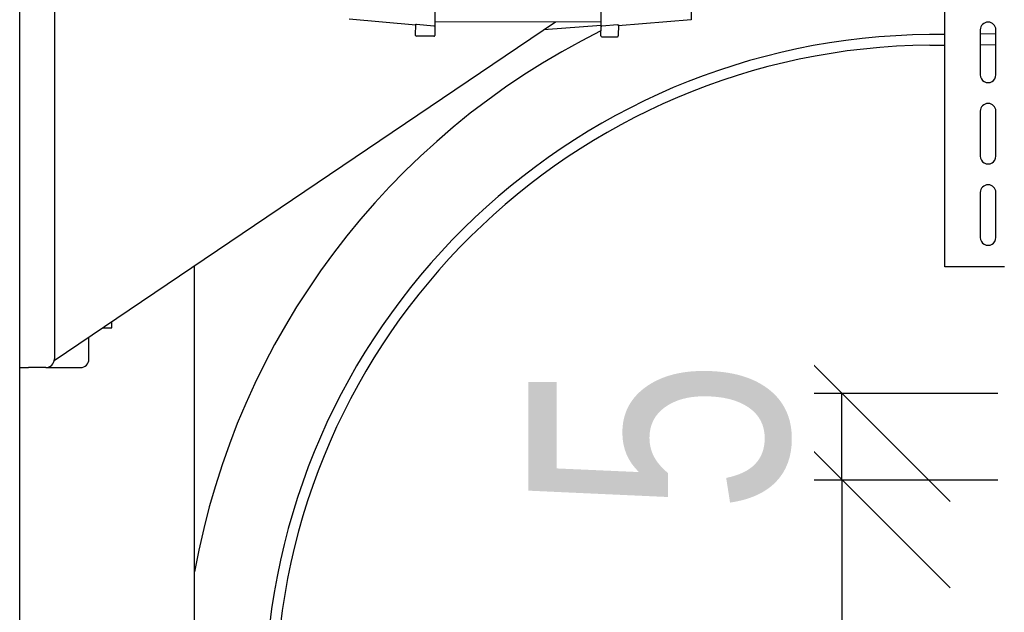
# Model space of a CAD drawing. Header units: centimetres. Extents: x 25511 to 42070, y 833 to 13367.
# Tile 9 of 59: x 29603 to 29660, y 2854 to 2888. Entities that reach past the tile are written whole.
import ezdxf

# ---------------------------------------------------------------- set-up
doc = ezdxf.new("R2010")
doc.units = ezdxf.units.CM
doc.header["$LTSCALE"] = 0.1
doc.layers.add('A-ELEWACJE', color=253, linetype='Continuous')
doc.layers.add('CKDRZWI_', color=253, linetype='Continuous')
doc.styles.get("Standard").update_dxf_attribs({"font": 'ic-simplex.shx', "width": 0.8})
doc.dimstyles.new('Kopia2 CADKON cm', dxfattribs={"dimscale": 5, "dimtxt": 3, "dimasz": 2.5, "dimexe": 1.8, "dimexo": 5, "dimgap": 0.6, "dimtad": 1, "dimrnd": 0.5, "dimtxsty": 'Standard', "dimblk1": 'OBLIQUE', "dimblk2": 'OBLIQUE', "dimsah": 1, "dimcen": 2.5, "dimadec": 1, "dimazin": 2, "dimtfac": 1, "dimtix": 1, "dimtmove": 2, "dimatfit": 3, "dimldrblk": 'OPEN30', "dimfxl": 2, "dimfxlon": 1, "dimtfill": 1, "dimtolj": 1, "dimarcsym": 0})

# ---------------------------------------------------------------- blocks, each defined once
blk = doc.blocks.new('A$7E8719B1A182C3')
at = {"color": 7, "linetype": 'Continuous', "lineweight": -3}
for p, q in [((534.47, 3323), (534.47, 3858.96)), ((0.3, 3250), (0.3, 3740)), ((20.3, 3639.8), (20.3, 3269.8)), ((388.29, 3587.85), (387.93, 3465.85)), ((239.97, 3477.84), (239.92, 3462.29)), ((335.92, 3462.01), (335.97, 3477.56)), ((309.56, 3464.53), (20.2, 3268.79)), ((228.92, 3462.73), (190.54, 3466.2)), ((228.91, 3456.82), (228.93, 3463.29)), ((229.43, 3463.32), (239.42, 3462.4)), ((239.92, 3462.29), (239.91, 3456.79)), ((335.93, 3464.46), (239.93, 3464.74)), ((335.92, 3462.45), (302.91, 3460.04)), ((335.91, 3456.5), (335.92, 3462.01)), ((345.43, 3462.89), (336.42, 3462.12)), ((345.93, 3462.86), (345.91, 3456.48)), ((387.93, 3465.85), (345.92, 3462.3)), ((239.41, 3456.29), (229.41, 3456.32)), ((534.47, 3457.38), (525.63, 3457.3)), ((554.92, 3460), (554.92, 3434)), ((563.92, 3457.64), (554.92, 3457.56)), ((563.92, 3434), (563.92, 3460)), ((336.41, 3456), (345.41, 3455.98)), ((525.68, 3451.16), (534.47, 3451.24)), ((554.92, 3451.42), (563.92, 3451.49)), ((554.92, 3413), (554.92, 3387)), ((563.92, 3387), (563.92, 3413)), ((554.92, 3366), (554.92, 3340)), ((563.92, 3340), (563.92, 3366)), ((101.3, 3024), (101.3, 3323.65)), ((539.57, 3323), (534.47, 3323)), ((543.52, 3323), (539.57, 3323)), ((549.12, 3323), (543.52, 3323)), ((549.97, 3323), (549.12, 3323)), ((568.88, 3323), (549.97, 3323)), ((48.3, 3287.8), (53.5, 3287.8)), ((53.5, 3287.8), (53.5, 3291.32)), ((40.3, 3269.8), (40.3, 3282.39)), ((0.3, 3264.8), (5.3, 3264.8)), ((15.3, 3264.8), (5.3, 3264.8)), ((15.3, 3264.8), (35.3, 3264.8)), ((0.3, 0), (0.3, 3250))]:
    blk.add_line(p, q, dxfattribs=at)
for centre, radius, start, end in [((559.42, 3460), 4.5, 0, 180), ((529, 3070.18), 434.5, 116.3845, 169.8533), ((529, 3070.18), 387.14, 90.5, 179), ((229.41, 3456.82), 0.5, 179.8318, 269.8318), ((239.41, 3456.79), 0.5, 269.8318, 359.8318), ((336.41, 3456.5), 0.5, 179.8318, 269.8318), ((345.41, 3456.48), 0.5, 269.8318, 359.8318), ((529, 3070.18), 381, 90.5, 179), ((559.42, 3434), 4.5, 180, 0), ((559.42, 3413), 4.5, 0, 180), ((559.42, 3387), 4.5, 180, 0), ((559.42, 3366), 4.5, 0, 180), ((559.42, 3340), 4.5, 180, 0), ((15.3, 3269.8), 5, 270, 0), ((35.3, 3269.8), 5, 270, 0)]:
    blk.add_arc(centre, radius, start, end, dxfattribs=at)
for points, knots in [([(228.93, 3463.29), (228.93, 3463.3), (228.93, 3463.3), (228.94, 3463.31), (228.97, 3463.32), (229.01, 3463.32), (229.07, 3463.33), (229.15, 3463.33), (229.23, 3463.33), (229.33, 3463.32), (229.39, 3463.32), (229.43, 3463.32)], [0, 0, 0, 0, 0.083673, 0.166575, 0.250139, 0.375135, 0.500104, 0.625118, 0.750083, 0.874216, 1, 1, 1, 1]), ([(239.42, 3462.4), (239.45, 3462.4), (239.49, 3462.4), (239.55, 3462.39), (239.63, 3462.38), (239.7, 3462.37), (239.78, 3462.35), (239.84, 3462.34), (239.89, 3462.32), (239.92, 3462.3), (239.92, 3462.3), (239.92, 3462.29)], [0, 0, 0, 0, 0.084018, 0.166925, 0.250142, 0.37485, 0.500108, 0.625139, 0.750064, 0.875227, 1, 1, 1, 1]), ([(335.92, 3462.01), (335.92, 3462.01), (335.93, 3462.02), (335.94, 3462.03), (335.96, 3462.04), (336, 3462.05), (336.07, 3462.07), (336.14, 3462.08), (336.23, 3462.1), (336.32, 3462.11), (336.39, 3462.12), (336.42, 3462.12)], [0, 0, 0, 0, 0.083426, 0.166338, 0.250155, 0.375002, 0.50011, 0.625239, 0.750075, 0.874508, 1, 1, 1, 1]), ([(345.43, 3462.89), (345.45, 3462.89), (345.49, 3462.89), (345.56, 3462.9), (345.63, 3462.9), (345.71, 3462.9), (345.78, 3462.9), (345.85, 3462.89), (345.89, 3462.88), (345.92, 3462.87), (345.92, 3462.87), (345.93, 3462.86)], [0, 0, 0, 0, 0.084282, 0.167181, 0.250141, 0.374976, 0.500127, 0.625012, 0.750085, 0.874955, 1, 1, 1, 1])]:
    blk.add_open_spline(points, degree=3, knots=knots, dxfattribs=at)
blk = doc.blocks.new('_OBLIQUE')
at = {"color": 0, "linetype": 'ByBlock'}
blk.add_line((-0.5, -0.5), (0.5, 0.5), dxfattribs=at)
blk = doc.blocks.new('*D276')
at = {"layer": 'A-ELEWACJE', "color": 0, "lineweight": -2}
for p, q in [((29640.708, 2861.706), (29659.708, 2861.706)), ((29650.708, 2861.706), (29650.708, 2541.706)), ((29640.708, 2541.706), (29659.708, 2541.706))]:
    blk.add_line(p, q, dxfattribs=at)
at = {"layer": 'A-ELEWACJE', "color": 0, "lineweight": -2, "xscale": 12.5, "yscale": 12.5, "zscale": 12.5}
for p, rotation in [((29650.708, 2861.706), 90), ((29650.708, 2541.706), 270)]:
    blk.add_blockref('_OBLIQUE', p, dxfattribs=dict(at, rotation=rotation))
at = {"layer": 'A-ELEWACJE', "color": 0, "insert": (29640.208, 2701.706), "char_height": 15, "attachment_point": 5, "rotation": 90, "bg_fill": 3, "box_fill_scale": 1.1, "bg_fill_color": 256, "bg_fill_true_color": 13158600, "bg_fill_transparency": 0}
blk.add_mtext('\\A1;320', dxfattribs=at)
blk = doc.blocks.new('_Open30')
at = {"color": 0, "linetype": 'ByBlock', "lineweight": -2}
for p, q in [((-1, 0.2679), (0, 0)), ((0, 0), (-1, -0.2679)), ((0, 0), (-1, 0))]:
    blk.add_line(p, q, dxfattribs=at)
blk = doc.blocks.new('*D277')
at = {"layer": 'A-ELEWACJE', "color": 0, "lineweight": -2}
for p, q in [((29640.708, 2866.706), (29659.708, 2866.706)), ((29650.708, 2861.706), (29650.708, 2866.706)), ((29640.708, 2861.706), (29659.708, 2861.706))]:
    blk.add_line(p, q, dxfattribs=at)
at = {"layer": 'A-ELEWACJE', "color": 0, "lineweight": -2, "xscale": 12.5, "yscale": 12.5, "zscale": 12.5}
for p, rotation in [((29650.708, 2866.706), 270), ((29650.708, 2861.706), 90)]:
    blk.add_blockref('_OBLIQUE', p, dxfattribs=dict(at, rotation=rotation))
at = {"layer": 'A-ELEWACJE', "color": 0, "insert": (29640.208, 2864.206), "char_height": 15, "attachment_point": 5, "rotation": 90, "bg_fill": 3, "box_fill_scale": 1.1, "bg_fill_color": 256, "bg_fill_true_color": 13158600, "bg_fill_transparency": 0}
blk.add_mtext('\\A1;5', dxfattribs=at)

msp = doc.modelspace()

# ---------------------------------------------------------------- block references
at = {"layer": 'CKDRZWI_', "xscale": 0.1, "yscale": 0.1, "zscale": 0.1, "rotation": 360}
msp.add_blockref('A$7E8719B1A182C3', (29603.206, 2541.706), dxfattribs=at)

# ---------------------------------------------------------------- next in the draw order: dimensions: what is measured, and where the dimension line sits
at = {"layer": 'A-ELEWACJE'}
dim = msp.add_linear_dim(base=(29650.708, 2541.706), p1=(29603.206, 2861.706), p2=(29603.536, 2541.706), angle=90, dimstyle='Kopia2 CADKON cm', dxfattribs=at)
dim.commit()
dim.dimension.update_dxf_attribs({"geometry": '*D276', "text_midpoint": (29640.208, 2701.706)})

# ---------------------------------------------------------------- next in the draw order: dimensions: what is measured, and where the dimension line sits
dim = msp.add_linear_dim(base=(29650.708, 2866.706), p1=(29603.206, 2861.706), p2=(29603.206, 2866.706), angle=90, dimstyle='Kopia2 CADKON cm', override={"dimtmove": 2}, dxfattribs=at)
dim.commit()
dim.dimension.update_dxf_attribs({"geometry": '*D277', "text_midpoint": (29640.208, 2864.206)})

doc.saveas('drawing.dxf')
